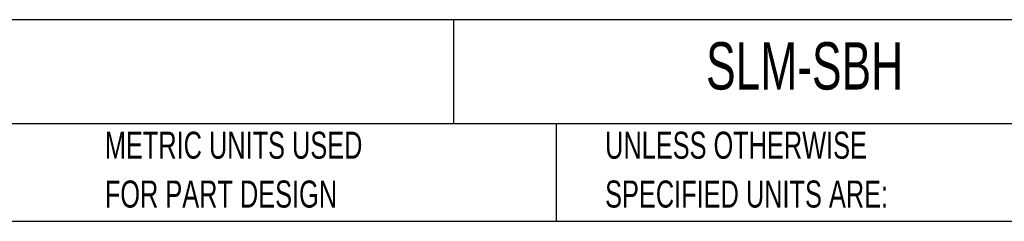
# Model space of a CAD drawing. Header units: millimetres. Extents: x 6 to 273, y 6 to 210.
# Tile 12 of 25: x 122 to 199, y 6 to 22. Entities that reach past the tile are written whole.
import ezdxf

# ---------------------------------------------------------------- set-up
doc = ezdxf.new("R2010")
doc.units = ezdxf.units.MM
doc.layers.add('TEXT', color=140, linetype='Continuous', lineweight=25)
doc.styles.add('SLDTEXTSTYLE0', font='TXT', dxfattribs={"width": 0.7})

msp = doc.modelspace()

# ---------------------------------------------------------------- linework, layer by layer
at = {"layer": 'TEXT'}
for p, q in [((273.05, 22.1261), (6.35, 22.1261)), ((155.7589, 22.1261), (155.7589, 13.97)), ((273.05, 13.97), (6.35, 13.97)), ((163.7802, 13.97), (163.7802, 6.35)), ((6.35, 6.35), (273.05, 6.35))]:
    msp.add_line(p, q, dxfattribs=at)

# ---------------------------------------------------------------- texts
at = {"layer": 'TEXT', "attachment_point": 1, "style": 'SLDTEXTSTYLE0'}
for s, insert, char_height in [('SLM-SBH', (175.5018, 20.3644), 3.70417), ('METRIC UNITS USED', (128.4784, 13.364), 2.116667), ('UNLESS OTHERWISE', (167.6079, 13.364), 2.116667), ('FOR PART DESIGN', (128.4784, 9.5418), 2.116667), ('SPECIFIED UNITS ARE:', (167.6079, 9.5418), 2.116667)]:
    msp.add_mtext(s, dxfattribs=dict(at, insert=insert, char_height=char_height))

doc.saveas('drawing.dxf')
